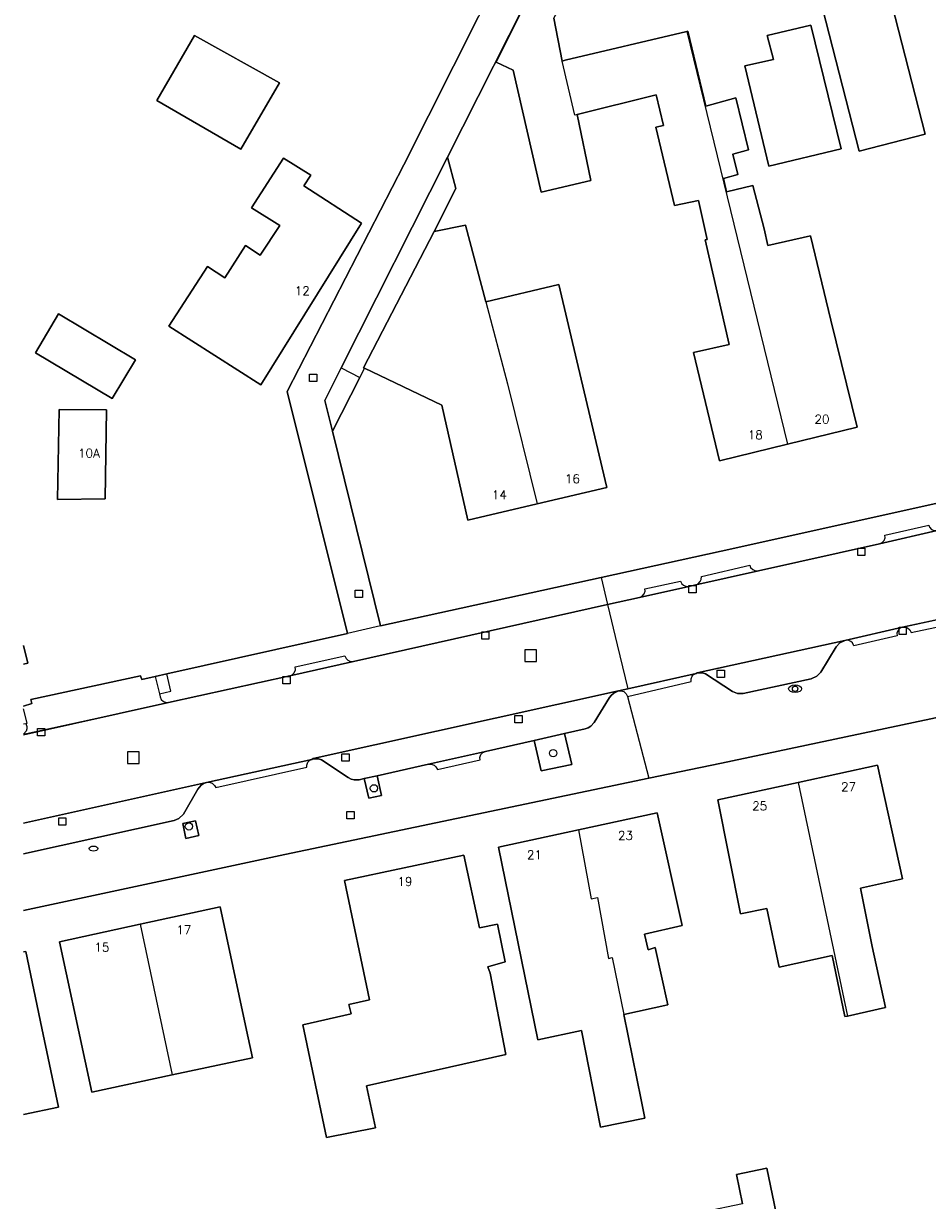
# Model space of a CAD drawing. Header units: metres. Extents: x 108000 to 109000, y 423000 to 423600.
# Tile 4 of 88: x 108000 to 108062, y 423119 to 423200. Entities that reach past the tile are written whole.
import ezdxf

# ---------------------------------------------------------------- set-up
doc = ezdxf.new("R2010")
doc.units = ezdxf.units.M
doc.header["$MEASUREMENT"] = 0
for name, color, linetype in [('Boomspiegel', 10, 'Continuous'), ('brandkraan _ -put', 10, 'Continuous'), ('Erf', 10, 'Continuous'), ('gasput', 10, 'Continuous'), ('groenvoorziening', 10, 'Continuous'), ('Huisnummers', 10, 'Continuous'), ('inspectie- _rioolput', 10, 'Continuous'), ('kolk', 10, 'Continuous'), ('onverhard', 10, 'Continuous'), ('pand', 10, 'Continuous'), ('Parkeervlak', 10, 'Continuous'), ('rijbaan lokale weg', 10, 'Continuous'), ('vegetatieobject', 10, 'Continuous'), ('Voetpad', 10, 'Continuous'), ('waterstandmeter', 10, 'Continuous'), ('Wegmarkering', 10, 'Continuous')]:
    doc.layers.add(name, color=color, linetype=linetype)
doc.styles.get("Standard").update_dxf_attribs({"font": 'txt.shx'})

# ---------------------------------------------------------------- blocks, each defined once
blk = doc.blocks.new('308_ACAD_1_FMEBLOCK3')
at = {"layer": 'Parkeervlak', "color": 255}
blk.add_line((6.268, 2.453), (-6.268, -0.351), dxfattribs=at)
blk.add_lwpolyline([(-6.268, -2.453), (4.063, -0.157), (4.391, -0.017), (4.701, 0.27), (5.675, 1.984), (5.904, 2.258), (6.082, 2.377), (6.268, 2.453)], dxfattribs=at)
blk = doc.blocks.new('308_ACAD_1_FMEBLOCK60')
at = {"layer": 'Erf', "color": 52, "true_color": 0xd2d200}
for points in [[(76.128, -13.816), (76.282, -2.258), (76.287, -1.852), (76.356, 1.651), (76.612, 14.68), (76.713, 19.794), (76.73, 21.027), (76.972, 38.875), (76.994, 41.593), (77.02, 44.766), (77.044, 47.763), (60.52, 43.937), (31.62, 37.487), (0.275, 30.642), (-29.189, 24.406), (-34.16, 23.366), (-59.129, 18.144), (-77.044, 14.306)], [(-27.75, -5.821), (-28.155, -3.81), (-26.078, -3.377), (-25.065, -8.211)]]:
    blk.add_lwpolyline(points, dxfattribs=at)

msp = doc.modelspace()

# ---------------------------------------------------------------- linework, layer by layer
at = {"layer": 'Boomspiegel', "color": 32, "true_color": 0xe17500}
for points in [[(108024.244, 423148.443), (108023.362, 423148.247), (108023.664, 423146.91), (108024.54, 423147.093), (108024.244, 423148.443)], [(108011.789, 423145.35), (108010.915, 423145.163), (108011.137, 423144.145), (108012.014, 423144.341), (108011.789, 423145.35)]]:
    msp.add_lwpolyline(points, dxfattribs=at)
at = {"layer": 'brandkraan _ -put', "color": 5}
msp.add_ellipse((108004.795, 423143.444), major_axis=(0.3, 0), ratio=0.583333, dxfattribs=at)
at = {"layer": 'Erf', "color": 52, "true_color": 0xd2d200}
for points in [[(108061.813, 423192.418), (108057.302, 423191.262), (108051.839, 423212.594), (108056.351, 423213.749), (108061.813, 423192.418)], [(108035.405, 423203.403), (108029.07, 423190.847), (108029.632, 423188.696), (108028.147, 423185.742), (108030.295, 423186.182), (108031.686, 423180.932), (108036.705, 423182.113), (108038.029, 423176.489), (108039.982, 423168.194), (108035.212, 423167.071), (108030.467, 423165.953), (108028.679, 423173.843), (108023.373, 423176.373), (108023.049, 423175.737), (108021.176, 423172.061), (108024.48, 423158.709), (108039.607, 423162.031), (108047.832, 423163.837), (108098.146, 423175.015)], [(108037.953, 423193.778), (108038.89, 423189.24), (108035.501, 423188.441), (108033.574, 423196.824), (108032.416, 423197.356), (108035.237, 423203.05)], [(108000, 423153.207), (108000.577, 423153.381), (108000.504, 423153.676), (108008.019, 423155.279), (108008.106, 423155.04), (108009.019, 423155.244), (108009.83, 423155.425), (108022.213, 423158.193), (108018.071, 423174.786), (108026.064, 423190.322), (108027.759, 423193.676), (108031.198, 423200.484)], [(108036.356, 423200.368), (108036.931, 423197.44), (108037.128, 423197.495), (108045.487, 423199.465), (108045.558, 423199.482), (108046.791, 423194.356), (108048.843, 423194.922), (108049.703, 423191.345), (108048.635, 423191.043), (108048.975, 423189.662), (108047.985, 423189.394), (108048.206, 423188.475), (108050.014, 423188.915), (108050.786, 423185.937), (108051.04, 423184.795), (108053.948, 423185.454), (108055.352, 423179.674), (108057.163, 423172.333), (108052.383, 423171.17), (108047.707, 423170.032), (108045.926, 423177.463), (108048.372, 423178.008), (108046.736, 423185.174), (108046.882, 423185.207), (108046.272, 423187.878), (108044.644, 423187.54), (108043.351, 423192.911), (108043.888, 423193.026), (108043.37, 423195.115), (108037.953, 423193.778)], [(108056.049, 423191.431), (108051.097, 423190.223), (108049.46, 423197.117), (108051.428, 423197.546), (108050.996, 423199.188), (108053.979, 423199.907), (108056.049, 423191.431)], [(108014.91, 423191.401), (108009.135, 423194.727), (108011.733, 423199.201), (108017.539, 423195.934), (108014.91, 423191.401)], [(108017.821, 423190.78), (108019.688, 423189.615), (108019.215, 423188.883), (108023.172, 423186.326), (108016.259, 423175.249), (108009.952, 423179.264), (108012.607, 423183.35), (108013.792, 423182.565), (108015.21, 423184.787), (108016.217, 423184.123), (108017.573, 423186.165), (108015.62, 423187.374), (108017.821, 423190.78)], [(108006.07, 423174.295), (108000.829, 423177.437), (108002.4, 423180.104), (108007.671, 423176.961), (108006.07, 423174.295)], [(108002.319, 423167.389), (108002.432, 423173.552), (108005.677, 423173.524), (108005.594, 423167.42), (108002.319, 423167.389)], [(108000, 423157.364), (108000.294, 423156.147), (108000, 423156.084)], [(108056.503, 423131.964), (108056.317, 423131.923), (108055.449, 423136.12), (108051.812, 423135.304), (108050.954, 423139.331), (108049.165, 423138.96), (108047.595, 423146.776), (108053.114, 423147.974), (108058.54, 423149.152), (108060.259, 423141.365), (108057.396, 423140.735), (108058.195, 423136.737), (108059.099, 423132.54), (108056.503, 423131.964)], [(108038.059, 423144.726), (108043.45, 423145.888), (108045.169, 423138.161), (108042.574, 423137.587), (108042.833, 423136.513), (108043.31, 423136.658), (108044.169, 423132.72), (108041.157, 423132.061), (108042.35, 423126.223), (108042.595, 423124.956), (108039.548, 423124.355), (108038.246, 423130.966), (108035.271, 423130.324), (108032.565, 423143.541), (108038.059, 423144.726)], [(108033.032, 423135.675), (108031.839, 423135.328), (108031.984, 423134.91), (108033.065, 423129.323), (108023.509, 423127.179), (108024.123, 423124.287), (108020.783, 423123.631), (108019.153, 423131.358), (108022.464, 423132.104), (108022.304, 423132.757), (108023.722, 423133.076), (108022.007, 423141.25), (108030.178, 423142.996), (108031.266, 423138.013), (108032.489, 423138.271), (108033.032, 423135.675)], [(108008.004, 423138.251), (108013.478, 423139.448), (108015.223, 423131.303), (108015.694, 423129.103), (108010.184, 423127.922), (108004.672, 423126.741), (108004.218, 423128.867), (108002.473, 423137.042), (108008.004, 423138.251)], [(108000, 423136.358), (108000.151, 423136.39), (108001.262, 423131.132), (108002.404, 423125.719), (108000, 423125.205)]]:
    msp.add_lwpolyline(points, dxfattribs=at)
at = {"layer": 'gasput', "color": 254, "true_color": 0xd2d2d2}
for p, q in [((108022.177, 423145.485), (108022.177, 423145.985)), ((108022.177, 423145.985), (108022.677, 423145.985)), ((108022.677, 423145.985), (108022.677, 423145.485)), ((108022.677, 423145.485), (108022.177, 423145.485))]:
    msp.add_line(p, q, dxfattribs=at)
at = {"layer": 'groenvoorziening', "color": 3}
msp.add_line((108021.787, 423176.411), (108023.049, 423175.737), dxfattribs=at)
for points in [[(108023.049, 423175.737), (108023.373, 423176.373), (108023.299, 423176.408), (108028.147, 423185.742), (108029.632, 423188.696), (108029.07, 423190.847), (108021.787, 423176.411)], [(108021.787, 423176.411), (108020.655, 423174.168), (108021.176, 423172.061), (108023.049, 423175.737)], [(108037.091, 423151.326), (108035.022, 423150.861), (108035.481, 423148.776), (108037.586, 423149.219), (108037.091, 423151.326)]]:
    msp.add_lwpolyline(points, dxfattribs=at)
at = {"layer": 'inspectie- _rioolput', "color": 30}
for p, q in [((108035.164, 423157.072), (108034.364, 423157.072)), ((108034.364, 423157.072), (108034.364, 423156.272)), ((108035.164, 423156.272), (108035.164, 423157.072)), ((108034.364, 423156.272), (108035.164, 423156.272)), ((108007.933, 423150.075), (108007.133, 423150.075)), ((108007.133, 423150.075), (108007.133, 423149.275)), ((108007.933, 423149.275), (108007.933, 423150.075)), ((108007.133, 423149.275), (108007.933, 423149.275))]:
    msp.add_line(p, q, dxfattribs=at)
at = {"layer": 'kolk', "color": 30, "true_color": 0xf07a00}
for p, q in [((108019.607, 423175.464), (108019.607, 423175.964)), ((108019.607, 423175.964), (108020.107, 423175.964)), ((108020.107, 423175.464), (108019.607, 423175.464)), ((108020.107, 423175.964), (108020.107, 423175.464)), ((108057.193, 423163.548), (108057.193, 423164.048)), ((108057.193, 423164.048), (108057.693, 423164.048)), ((108057.693, 423164.048), (108057.693, 423163.548)), ((108057.693, 423163.548), (108057.193, 423163.548)), ((108022.748, 423160.653), (108022.748, 423161.153)), ((108022.748, 423161.153), (108023.248, 423161.153)), ((108023.248, 423161.153), (108023.248, 423160.653)), ((108045.612, 423160.986), (108045.612, 423161.486)), ((108045.612, 423161.486), (108046.112, 423161.486)), ((108046.112, 423160.986), (108045.612, 423160.986)), ((108046.112, 423161.486), (108046.112, 423160.986)), ((108023.248, 423160.653), (108022.748, 423160.653)), ((108060.026, 423158.118), (108060.026, 423158.618)), ((108060.026, 423158.618), (108060.526, 423158.618)), ((108060.526, 423158.618), (108060.526, 423158.118)), ((108031.413, 423157.805), (108031.413, 423158.305)), ((108031.413, 423158.305), (108031.913, 423158.305)), ((108031.913, 423157.805), (108031.413, 423157.805)), ((108031.913, 423158.305), (108031.913, 423157.805)), ((108060.526, 423158.118), (108060.026, 423158.118)), ((108017.788, 423154.742), (108017.788, 423155.242)), ((108017.788, 423155.242), (108018.288, 423155.242)), ((108018.288, 423155.242), (108018.288, 423154.742)), ((108047.564, 423155.171), (108047.564, 423155.671)), ((108047.564, 423155.671), (108048.064, 423155.671)), ((108048.064, 423155.171), (108047.564, 423155.171)), ((108048.064, 423155.671), (108048.064, 423155.171)), ((108018.288, 423154.742), (108017.788, 423154.742)), ((108033.686, 423152.062), (108033.686, 423152.562)), ((108033.686, 423152.562), (108034.186, 423152.562)), ((108034.186, 423152.062), (108033.686, 423152.062)), ((108034.186, 423152.562), (108034.186, 423152.062)), ((108000.964, 423151.183), (108000.964, 423151.683)), ((108000.964, 423151.683), (108001.464, 423151.683)), ((108001.464, 423151.183), (108000.964, 423151.183)), ((108001.464, 423151.683), (108001.464, 423151.183)), ((108021.821, 423149.429), (108021.821, 423149.929)), ((108021.821, 423149.929), (108022.321, 423149.929)), ((108022.321, 423149.929), (108022.321, 423149.429)), ((108022.321, 423149.429), (108021.821, 423149.429)), ((108002.41, 423145.041), (108002.41, 423145.541)), ((108002.41, 423145.541), (108002.91, 423145.541)), ((108002.91, 423145.541), (108002.91, 423145.041)), ((108002.91, 423145.041), (108002.41, 423145.041))]:
    msp.add_line(p, q, dxfattribs=at)
at = {"layer": 'onverhard', "color": 255}
for points in [[(108024.244, 423148.443), (108023.362, 423148.247), (108023.664, 423146.91), (108024.54, 423147.093), (108024.244, 423148.443)], [(108011.789, 423145.35), (108010.915, 423145.163), (108011.137, 423144.145), (108012.014, 423144.341), (108011.789, 423145.35)]]:
    msp.add_lwpolyline(points, dxfattribs=at)
at = {"layer": 'pand', "color": 1}
for p, q in [((108045.487, 423199.465), (108052.383, 423171.17)), ((108053.114, 423147.974), (108056.503, 423131.964)), ((108008.004, 423138.251), (108010.184, 423127.922))]:
    msp.add_line(p, q, dxfattribs=at)
for points in [[(108051.839, 423212.594), (108057.302, 423191.262), (108061.813, 423192.418), (108056.351, 423213.749), (108051.839, 423212.594)], [(108036.931, 423197.44), (108036.356, 423200.368), (108037.243, 423202.011), (108035.237, 423203.05), (108032.416, 423197.356), (108033.574, 423196.824), (108035.501, 423188.441), (108038.89, 423189.24), (108037.953, 423193.778)], [(108050.996, 423199.188), (108051.428, 423197.546), (108049.46, 423197.117), (108051.097, 423190.223), (108056.049, 423191.431), (108053.979, 423199.907), (108050.996, 423199.188)], [(108014.91, 423191.401), (108017.539, 423195.934), (108011.733, 423199.201), (108009.135, 423194.727), (108014.91, 423191.401)], [(108045.487, 423199.465), (108037.128, 423197.495), (108036.931, 423197.44)], [(108052.383, 423171.17), (108057.163, 423172.333), (108055.352, 423179.674), (108053.948, 423185.454), (108051.04, 423184.795), (108050.786, 423185.937), (108050.014, 423188.915), (108048.206, 423188.475), (108047.985, 423189.394), (108048.975, 423189.662), (108048.635, 423191.043), (108049.703, 423191.345), (108048.843, 423194.922), (108046.791, 423194.356), (108045.558, 423199.482), (108045.487, 423199.465)], [(108037.953, 423193.778), (108037.795, 423193.737), (108036.931, 423197.44)], [(108037.953, 423193.778), (108043.37, 423195.115), (108043.888, 423193.026), (108043.351, 423192.911), (108044.644, 423187.54), (108046.272, 423187.878), (108046.882, 423185.207), (108046.736, 423185.174), (108048.372, 423178.008), (108045.926, 423177.463), (108047.707, 423170.032), (108052.383, 423171.17)], [(108019.215, 423188.883), (108019.688, 423189.615), (108017.821, 423190.78), (108015.62, 423187.374), (108017.573, 423186.165), (108016.217, 423184.123), (108015.21, 423184.787), (108013.792, 423182.565), (108012.607, 423183.35), (108009.952, 423179.264), (108016.259, 423175.249), (108023.172, 423186.326), (108019.215, 423188.883)], [(108031.686, 423180.932), (108030.295, 423186.182), (108028.147, 423185.742), (108023.299, 423176.408), (108023.373, 423176.373), (108028.679, 423173.843), (108030.467, 423165.953), (108035.212, 423167.071)], [(108035.212, 423167.071), (108039.982, 423168.194), (108038.029, 423176.489), (108036.705, 423182.113), (108031.686, 423180.932)], [(108031.686, 423180.932), (108033.172, 423175.318), (108035.212, 423167.071)], [(108002.4, 423180.104), (108000.829, 423177.437), (108006.07, 423174.295), (108007.671, 423176.961), (108002.4, 423180.104)], [(108002.319, 423167.389), (108005.594, 423167.42), (108005.677, 423173.524), (108002.432, 423173.552), (108002.319, 423167.389)], [(108000, 423156.084), (108000.294, 423156.147), (108000, 423157.364)], [(108056.503, 423131.964), (108059.099, 423132.54), (108058.195, 423136.737), (108057.396, 423140.735), (108060.259, 423141.365), (108058.54, 423149.152), (108053.114, 423147.974)], [(108053.114, 423147.974), (108047.595, 423146.776), (108049.165, 423138.96), (108050.954, 423139.331), (108051.812, 423135.304), (108055.449, 423136.12), (108056.317, 423131.923), (108056.503, 423131.964)], [(108041.157, 423132.061), (108044.169, 423132.72), (108043.31, 423136.658), (108042.833, 423136.513), (108042.574, 423137.587), (108045.169, 423138.161), (108043.45, 423145.888), (108038.059, 423144.726)], [(108038.059, 423144.726), (108032.565, 423143.541), (108035.271, 423130.324), (108038.246, 423130.966), (108039.548, 423124.355), (108042.595, 423124.956), (108042.35, 423126.223), (108041.157, 423132.061)], [(108038.059, 423144.726), (108038.91, 423139.999), (108039.35, 423140.094), (108040.102, 423135.915), (108040.358, 423135.971), (108041.157, 423132.061)], [(108031.984, 423134.91), (108031.839, 423135.328), (108033.032, 423135.675), (108032.489, 423138.271), (108031.266, 423138.013), (108030.178, 423142.996), (108022.007, 423141.25), (108023.722, 423133.076), (108022.304, 423132.757), (108022.464, 423132.104), (108019.153, 423131.358), (108020.783, 423123.631), (108024.123, 423124.287), (108023.509, 423127.179), (108033.065, 423129.323), (108031.984, 423134.91)], [(108010.184, 423127.922), (108015.694, 423129.103), (108015.223, 423131.303), (108013.478, 423139.448), (108008.004, 423138.251)], [(108008.004, 423138.251), (108002.473, 423137.042), (108004.218, 423128.867), (108004.672, 423126.741), (108010.184, 423127.922)], [(108000, 423125.205), (108002.404, 423125.719), (108001.262, 423131.132), (108000.151, 423136.39), (108000, 423136.358)], [(108051.979, 423116.688), (108050.966, 423121.522), (108048.889, 423121.089), (108049.294, 423119.078), (108044.04, 423117.986)]]:
    msp.add_lwpolyline(points, dxfattribs=at)
at = {"layer": 'Parkeervlak', "color": 255}
for points in [[(108056.302, 423157.713), (108046.177, 423155.484), (108046.555, 423155.487), (108046.757, 423155.428), (108048.6, 423154.205), (108048.952, 423154.077), (108049.336, 423154.066), (108054.013, 423155.087), (108054.403, 423155.266), (108054.668, 423155.544), (108055.713, 423157.27), (108055.966, 423157.555), (108056.302, 423157.713)], [(108035.022, 423150.861), (108037.091, 423151.326), (108038.509, 423151.644), (108038.712, 423151.719), (108038.896, 423151.835), (108039.127, 423152.09), (108040.179, 423153.799), (108040.302, 423153.955), (108040.478, 423154.106), (108040.791, 423154.256), (108019.851, 423149.626), (108019.757, 423149.561), (108019.852, 423149.598), (108020.217, 423149.587), (108020.42, 423149.52), (108022.264, 423148.309), (108022.456, 423148.214), (108022.663, 423148.161), (108023.011, 423148.169), (108023.362, 423148.247), (108024.244, 423148.443), (108027.776, 423149.226), (108031.669, 423150.108), (108035.022, 423150.861)]]:
    msp.add_lwpolyline(points, dxfattribs=at)
at = {"layer": 'rijbaan lokale weg', "color": 255}
for points in [[(108041.424, 423154.399), (108046.115, 423155.457), (108046.177, 423155.484), (108056.302, 423157.713), (108060.258, 423158.614), (108064.184, 423159.474), (108075.009, 423161.914), (108078.998, 423162.789), (108084.387, 423163.993), (108088.187, 423164.812), (108089.899, 423165.2), (108091.187, 423165.492), (108100.45, 423167.584), (108100.628, 423167.624), (108104.317, 423168.441), (108104.44, 423168.468), (108104.596, 423168.502), (108111.513, 423170.048), (108121.558, 423172.313), (108126.383, 423173.371), (108126.491, 423173.396), (108141.919, 423176.809), (108150.584, 423178.737)], [(108062.653, 423165.243), (108058.698, 423164.341), (108050.39, 423162.489), (108046.092, 423161.525), (108045.623, 423161.42), (108042.229, 423160.667), (108040.048, 423160.179)], [(108040.048, 423160.179), (108022.618, 423156.276), (108018.26, 423155.293), (108009.949, 423153.454), (108000, 423151.253)], [(108040.048, 423160.179), (108040.707, 423157.413), (108041.424, 423154.399)], [(108000, 423145.182), (108012.536, 423147.986), (108019.757, 423149.561), (108019.851, 423149.626), (108040.791, 423154.256), (108041.424, 423154.399)]]:
    msp.add_lwpolyline(points, dxfattribs=at)
at = {"layer": 'vegetatieobject', "color": 3}
for centre in [(108036.315, 423149.986), (108024.027, 423147.576), (108011.341, 423144.965)]:
    msp.add_circle(centre, 0.25, dxfattribs=at)
at = {"layer": 'Voetpad', "color": 255}
for p, q in [((108058.698, 423164.341), (108062.653, 423165.243)), ((108050.39, 423162.489), (108058.698, 423164.341)), ((108046.092, 423161.525), (108050.39, 423162.489)), ((108039.607, 423162.031), (108024.48, 423158.709)), ((108039.607, 423162.031), (108040.048, 423160.179)), ((108042.229, 423160.667), (108045.623, 423161.42)), ((108045.623, 423161.42), (108046.092, 423161.525)), ((108022.618, 423156.276), (108040.048, 423160.179)), ((108040.048, 423160.179), (108042.229, 423160.667)), ((108064.184, 423159.474), (108060.258, 423158.614)), ((108024.48, 423158.709), (108022.213, 423158.193)), ((108060.258, 423158.614), (108056.302, 423157.713)), ((108022.213, 423158.193), (108009.83, 423155.425)), ((108018.26, 423155.293), (108022.618, 423156.276)), ((108009.83, 423155.425), (108009.019, 423155.244)), ((108009.019, 423155.244), (108009.327, 423154.056)), ((108009.949, 423153.454), (108018.26, 423155.293)), ((108041.405, 423153.875), (108042.884, 423148.265)), ((108000, 423151.253), (108009.949, 423153.454)), ((108000, 423151.987), (108000.156, 423152.021)), ((108019.757, 423149.561), (108012.536, 423147.986)), ((108031.669, 423150.108), (108027.776, 423149.226))]:
    msp.add_line(p, q, dxfattribs=at)
for points in [[(108066.105, 423269.477), (108065.563, 423268.431), (108057.378, 423252.111), (108046.78, 423231.327), (108034.05, 423206.13), (108031.198, 423200.484), (108027.759, 423193.676), (108026.064, 423190.322), (108018.071, 423174.786), (108022.213, 423158.193)], [(108024.48, 423158.709), (108021.176, 423172.061), (108020.655, 423174.168), (108021.787, 423176.411), (108029.07, 423190.847), (108035.405, 423203.403), (108037.455, 423202.327), (108038.269, 423203.883)], [(108149.328, 423186.483), (108145.179, 423185.417), (108124.034, 423180.716), (108098.146, 423175.015), (108047.832, 423163.837), (108039.607, 423162.031)], [(108042.884, 423148.265), (108047.855, 423149.305), (108077.319, 423155.541), (108108.664, 423162.386), (108137.564, 423168.836), (108154.088, 423172.662)], [(108058.698, 423164.341), (108058.879, 423164.42), (108059.012, 423164.566), (108059.074, 423164.754), (108059.06, 423164.93), (108062.061, 423165.618), (108062.118, 423165.474), (108062.257, 423165.323), (108062.446, 423165.241), (108062.653, 423165.243)], [(108046.092, 423161.525), (108046.245, 423161.593), (108046.402, 423161.75), (108046.471, 423161.903), (108046.486, 423162.098), (108049.795, 423162.869), (108049.852, 423162.723), (108049.993, 423162.57), (108050.184, 423162.487), (108050.39, 423162.489)], [(108042.229, 423160.667), (108042.416, 423160.75), (108042.553, 423160.903), (108042.616, 423161.098), (108042.605, 423161.262), (108045.042, 423161.788), (108045.135, 423161.601), (108045.252, 423161.495), (108045.446, 423161.418), (108045.623, 423161.42)], [(108060.258, 423158.614), (108060.413, 423158.627), (108060.612, 423158.569), (108060.771, 423158.435), (108060.861, 423158.248), (108063.783, 423158.881), (108063.778, 423159.06), (108063.851, 423159.254), (108063.997, 423159.401), (108064.184, 423159.474)], [(108060.258, 423158.614), (108060.113, 423158.553), (108059.963, 423158.409), (108059.885, 423158.217), (108059.889, 423158.021), (108056.935, 423157.351), (108056.844, 423157.54), (108056.729, 423157.648), (108056.535, 423157.727), (108056.302, 423157.713)], [(108056.302, 423157.713), (108055.966, 423157.555), (108055.713, 423157.27), (108054.668, 423155.544), (108054.403, 423155.266), (108054.013, 423155.087), (108049.336, 423154.066), (108048.952, 423154.077), (108048.6, 423154.205), (108046.757, 423155.428), (108046.555, 423155.487), (108046.177, 423155.484), (108046.115, 423155.457)], [(108018.26, 423155.293), (108018.407, 423155.355), (108018.56, 423155.503), (108018.639, 423155.7), (108018.635, 423155.897), (108022.032, 423156.667), (108022.118, 423156.475), (108022.229, 423156.364), (108022.421, 423156.278), (108022.618, 423156.276)], [(108009.019, 423155.244), (108008.106, 423155.04), (108008.019, 423155.279), (108000.504, 423153.676), (108000.577, 423153.381), (108000, 423153.207)], [(108009.327, 423154.056), (108010.093, 423154.229), (108009.83, 423155.425)], [(108046.115, 423155.457), (108041.424, 423154.399), (108040.791, 423154.256)], [(108041.405, 423153.875), (108045.771, 423154.901), (108045.768, 423155.084), (108045.842, 423155.272), (108045.946, 423155.384), (108046.115, 423155.457)], [(108009.327, 423154.056), (108009.367, 423153.853), (108009.447, 423153.661), (108009.598, 423153.518), (108009.794, 423153.449), (108009.949, 423153.454)], [(108040.791, 423154.256), (108040.478, 423154.106), (108040.302, 423153.955), (108040.179, 423153.799), (108039.127, 423152.09), (108038.896, 423151.835), (108038.712, 423151.719), (108038.509, 423151.644), (108037.091, 423151.326), (108037.586, 423149.219), (108035.481, 423148.776), (108035.022, 423150.861), (108031.669, 423150.108)], [(108040.791, 423154.256), (108040.969, 423154.269), (108041.166, 423154.204), (108041.321, 423154.065), (108041.405, 423153.875)], [(108000.156, 423152.021), (108000.238, 423152.04), (108000, 423153.03)], [(108000.156, 423152.021), (108000.226, 423151.821), (108000.229, 423151.663), (108000.181, 423151.503), (108000, 423151.293)], [(108012.536, 423147.986), (108012.727, 423147.999), (108012.938, 423147.927), (108013.102, 423147.775), (108013.176, 423147.624), (108019.433, 423149.017), (108019.424, 423149.17), (108019.486, 423149.36), (108019.62, 423149.509), (108019.757, 423149.561)], [(108027.776, 423149.226), (108024.244, 423148.443), (108024.54, 423147.093), (108023.664, 423146.91), (108023.362, 423148.247), (108023.011, 423148.169), (108022.663, 423148.161), (108022.456, 423148.214), (108022.264, 423148.309), (108020.42, 423149.52), (108020.217, 423149.587), (108019.852, 423149.598), (108019.757, 423149.561)], [(108027.776, 423149.226), (108027.954, 423149.23), (108028.156, 423149.154), (108028.278, 423149.047), (108028.377, 423148.855), (108031.303, 423149.532), (108031.293, 423149.698), (108031.355, 423149.885), (108031.488, 423150.029), (108031.669, 423150.108)], [(108000, 423139.204), (108017.915, 423143.043), (108042.884, 423148.265)], [(108012.536, 423147.986), (108012.35, 423147.91), (108012.172, 423147.791), (108011.943, 423147.517), (108010.969, 423145.803), (108010.659, 423145.516), (108010.331, 423145.376), (108000, 423143.079)], [(108011.789, 423145.35), (108012.014, 423144.341), (108011.137, 423144.145), (108010.915, 423145.163), (108011.789, 423145.35)]]:
    msp.add_lwpolyline(points, dxfattribs=at)
at = {"layer": 'waterstandmeter', "color": 2}
msp.add_circle((108052.9, 423154.4), 0.188, dxfattribs=at)
msp.add_ellipse((108052.9, 423154.4), major_axis=(0.45, 0), ratio=0.583333, dxfattribs=at)
at = {"layer": 'Wegmarkering', "color": 255}
msp.add_line((108000, 423151.293), (108009.949, 423153.454), dxfattribs=at)

# ---------------------------------------------------------------- block references
at = {"layer": 'Erf', "color": 52, "true_color": 0xd2d200}
msp.add_blockref('308_ACAD_1_FMEBLOCK60', (108077.044, 423124.899), dxfattribs=at)
at = {"layer": 'Parkeervlak', "color": 255}
msp.add_blockref('308_ACAD_1_FMEBLOCK3', (108006.268, 423145.533), dxfattribs=at)

# ---------------------------------------------------------------- texts
at = {"layer": 'Huisnummers', "color": 255}
for s, p in [('12', (108018.599, 423181.388)), ('20', (108054.229, 423172.582)), ('18', (108049.657, 423171.511)), ('10A', (108003.735, 423170.246)), ('16', (108037.12, 423168.498)), ('14', (108032.109, 423167.4)), ('27', (108056.054, 423147.378)), ('25', (108049.96, 423146.069)), ('23', (108040.757, 423144.04)), ('21', (108034.518, 423142.724)), ('19', (108025.635, 423140.88)), ('17', (108010.479, 423137.57)), ('15', (108004.857, 423136.378))]:
    msp.add_text(s, height=0.6, dxfattribs=at).set_placement(p)

doc.saveas('drawing.dxf')
